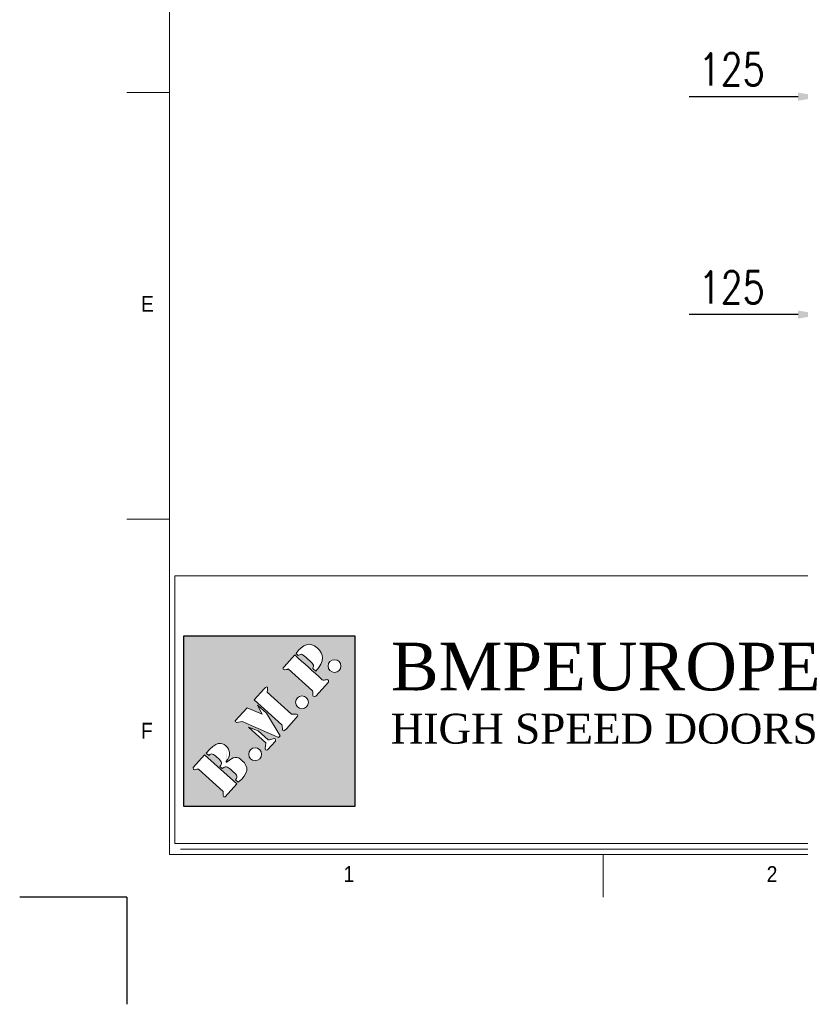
# Model space of a CAD drawing. Header units: millimetres. Extents: x 1545 to 17790, y 764 to 5765.
# Tile 1 of 4: x 1545 to 3003, y 764 to 2603. Entities that reach past the tile are written whole.
import ezdxf

# ---------------------------------------------------------------- set-up
doc = ezdxf.new("R2010")
doc.units = ezdxf.units.MM
doc.header["$LTSCALE"] = 50
doc.header["$PDSIZE"] = -1
doc.layers.add('FORMAT', color=7, linetype='Continuous')
doc.layers.add('Livello 1', color=7, linetype='Continuous')
doc.styles.add('NYIP', font='romans.shx', dxfattribs={"width": 0.8})
doc.styles.add('SLDTEXTSTYLE0', font='GOTHIC.TTF', dxfattribs={"width": 0.913})
doc.styles.get("Standard").update_dxf_attribs({"font": 'GOTHIC.TTF'})
doc.dimstyles.new('STANDARD35', dxfattribs={"dimscale": 35, "dimtxt": 2, "dimasz": 1.5, "dimexe": 1, "dimexo": 1, "dimgap": 0.7, "dimtad": 1, "dimdec": 0, "dimdsep": 46, "dimtxsty": 'NYIP', "dimcen": 0, "dimclrd": 1, "dimclre": 1, "dimclrt": 2, "dimadec": 0, "dimazin": 0, "dimtfac": 1, "dimtdec": 0, "dimtix": 1, "dimtmove": 0, "dimatfit": 3, "dimfxl": 0, "dimtvp": 1, "dimtolj": 1, "dimtzin": 0, "dimarcsym": 0})

# ---------------------------------------------------------------- blocks, each defined once
blk = doc.blocks.new('A$C7C9C4F3F')
at = {"color": 7, "lineweight": 5}
blk.add_line((0, 1765.8), (199.3, 1765.8), dxfattribs=at)
at = {"layer": 'FORMAT', "color": 7, "lineweight": 5}
for p, q in [((199.3, 11304.4), (199.3, 199.3)), ((0, 3758.8), (199.3, 3758.8)), ((199.3, 199.3), (16199.3, 199.3)), ((2224.2, 0), (2224.2, 199.3))]:
    blk.add_line(p, q, dxfattribs=at)
at = {"color": 7, "lineweight": 5, "char_height": 73.8, "attachment_point": 1, "style": 'SLDTEXTSTYLE0'}
for s, insert in [('E', (66.4, 2808)), ('1', (1011.8, 145.3)), ('2', (2988.2, 145.3))]:
    blk.add_mtext(s, dxfattribs=dict(at, insert=insert))
at = {"layer": 'FORMAT', "color": 7, "lineweight": 5, "insert": (66.4, 815), "char_height": 73.8, "attachment_point": 1, "style": 'SLDTEXTSTYLE0'}
blk.add_mtext('F', dxfattribs=at)
blk = doc.blocks.new('*D28')
at = {"color": 1, "lineweight": -2, "transparency": 16777216}
for p, q in [((3044, 1974.8), (3044, 2082)), ((3169, 1917), (3169, 2082)), ((2999, 2052), (2795.4, 2052)), ((3169, 2052), (3044, 2052)), ((3214, 2052), (3259, 2052))]:
    blk.add_line(p, q, dxfattribs=at)
at = {"color": 1, "transparency": 16777216}
for points in [[(2999, 2059.5), (2999, 2044.5), (3044, 2052)], [(3214, 2059.5), (3214, 2044.5), (3169, 2052)]]:
    blk.add_solid(points, dxfattribs=at)
at = {"layer": 'Defpoints', "color": 0, "transparency": 16777216}
for p in [(3044, 2052), (3044, 1944.8), (3169, 1887)]:
    blk.add_point(p, dxfattribs=at)
at = {"color": 2, "lineweight": 0, "transparency": 16777216, "insert": (2874.7, 2103), "char_height": 60, "attachment_point": 5, "style": 'NYIP'}
blk.add_mtext('\\A1;125', dxfattribs=at)
blk = doc.blocks.new('*D40')
at = {"color": 1, "lineweight": -2, "transparency": 16777216}
for p, q in [((3044, 2622.9), (3044, 2429.1)), ((3169, 2622.9), (3169, 2429.1)), ((2999, 2459.1), (2795.4, 2459.1)), ((3169, 2459.1), (3044, 2459.1)), ((3214, 2459.1), (3259, 2459.1))]:
    blk.add_line(p, q, dxfattribs=at)
at = {"color": 1, "transparency": 16777216}
for points in [[(2999, 2466.6), (2999, 2451.6), (3044, 2459.1)], [(3214, 2466.6), (3214, 2451.6), (3169, 2459.1)]]:
    blk.add_solid(points, dxfattribs=at)
at = {"layer": 'Defpoints', "color": 0, "transparency": 16777216}
for p in [(3044, 2652.9), (3169, 2652.9), (3044, 2459.1)]:
    blk.add_point(p, dxfattribs=at)
at = {"color": 2, "lineweight": 0, "transparency": 16777216, "insert": (2874.7, 2510.1), "char_height": 60, "attachment_point": 5, "style": 'NYIP'}
blk.add_mtext('\\A1;125', dxfattribs=at)

msp = doc.modelspace()

# ---------------------------------------------------------------- hatches: boundary and pattern name
at = {"true_color": 0x10733a}
h = msp.add_hatch(color=116, dxfattribs=at)
h.dxf.hatch_style = 1
h.paths.add_polyline_path([(1851.6, 1451.9), (1851.6, 1132.8), (2170.7, 1132.8), (2170.7, 1451.9)])
edge = h.paths.add_edge_path(flags=16)
edge.add_spline(control_points=[(1983, 1332.3), (1983, 1332.3), (2001, 1352.2), (2001, 1352.2), (2001, 1352.2), (2001, 1352.2), (2001, 1352.2), (2001, 1352.2)], knot_values=[0.142859, 0.142859, 0.142859, 0.142859, 0.285714, 0.285714, 0.285714, 0.285714, 0.285716, 0.285716, 0.285716, 0.285716], degree=3, periodic=0)
edge.add_spline(control_points=[(2001, 1352.2), (2011.8, 1364.3), (2006.5, 1348.2), (2007.3, 1346.5), (2007.3, 1346.5), (2007.3, 1346.5), (2007.3, 1346.5), (2007.3, 1346.5)], knot_values=[0.285716, 0.285716, 0.285716, 0.285716, 0.428571, 0.428571, 0.428571, 0.428571, 0.428573, 0.428573, 0.428573, 0.428573], degree=3, periodic=0)
edge.add_spline(control_points=[(2007.3, 1346.5), (2007.3, 1346.5), (2052.5, 1305.8), (2052.5, 1305.8), (2052.5, 1305.8), (2052.5, 1305.8), (2052.5, 1305.8), (2052.5, 1305.8)], knot_values=[0.428573, 0.428573, 0.428573, 0.428573, 0.571429, 0.571429, 0.571429, 0.571429, 0.57143, 0.57143, 0.57143, 0.57143], degree=3, periodic=0)
edge.add_spline(control_points=[(2052.5, 1305.8), (2056.3, 1304.7), (2070.3, 1308.4), (2061.5, 1298.6), (2061.5, 1298.6), (2061.5, 1298.6), (2061.5, 1298.6), (2061.5, 1298.6)], knot_values=[0.57143, 0.57143, 0.57143, 0.57143, 0.714286, 0.714286, 0.714286, 0.714286, 0.714287, 0.714287, 0.714287, 0.714287], degree=3, periodic=0)
edge.add_spline(control_points=[(2061.5, 1298.6), (2061.5, 1298.6), (2043.1, 1278.2), (2043.1, 1278.2), (2043.1, 1278.2), (2032.5, 1266.5), (2036.9, 1283.8), (2034.6, 1285.8)], knot_values=[0.714287, 0.714287, 0.714287, 0.714287, 0.857143, 0.857143, 0.857143, 0.857143, 1, 1, 1, 1], degree=3, periodic=0)
edge.add_spline(control_points=[(2034.6, 1285.8), (2034.6, 1285.8), (2021.7, 1297.5), (2008.8, 1309.1)], knot_values=[0, 0, 0, 0, 0.071429, 0.071429, 0.071429, 0.071429], degree=3, periodic=0)
edge.add_spline(control_points=[(2008.8, 1309.1), (1995.9, 1320.7), (1983, 1332.3), (1983, 1332.3), (1983, 1332.3), (1983, 1332.3), (1983, 1332.3), (1983, 1332.3)], knot_values=[0.071429, 0.071429, 0.071429, 0.071429, 0.142857, 0.142857, 0.142857, 0.142857, 0.142859, 0.142859, 0.142859, 0.142859], degree=3, periodic=0)
edge = h.paths.add_edge_path(flags=16)
edge.add_spline(control_points=[(1969.6, 1317.4), (1969.6, 1317.4), (1997.9, 1305.6), (1997.9, 1305.6), (1997.9, 1305.6), (1997.9, 1305.6), (1997.9, 1305.6), (1997.9, 1305.6)], knot_values=[0.444446, 0.444446, 0.444446, 0.444446, 0.555556, 0.555556, 0.555556, 0.555556, 0.555557, 0.555557, 0.555557, 0.555557], degree=3, periodic=0)
edge.add_spline(control_points=[(1997.9, 1305.6), (1997.9, 1305.6), (1989.3, 1322.3), (1989.3, 1322.3), (1989.3, 1322.3), (1989.3, 1322.3), (1989.3, 1322.3), (1989.3, 1322.3)], knot_values=[0.555557, 0.555557, 0.555557, 0.555557, 0.666667, 0.666667, 0.666667, 0.666667, 0.666668, 0.666668, 0.666668, 0.666668], degree=3, periodic=0)
edge.add_spline(control_points=[(1989.3, 1322.3), (1989.3, 1322.3), (2006, 1307.2), (2006, 1307.2), (2006, 1307.2), (2006, 1307.2), (2006, 1307.2), (2006, 1307.2)], knot_values=[0.666668, 0.666668, 0.666668, 0.666668, 0.777778, 0.777778, 0.777778, 0.777778, 0.777779, 0.777779, 0.777779, 0.777779], degree=3, periodic=0)
edge.add_spline(control_points=[(2006, 1307.2), (2006, 1307.2), (2031.4, 1265.2), (2031.4, 1265.2), (2031.4, 1265.2), (2031.4, 1265.2), (2031.4, 1265.2), (2031.4, 1265.2)], knot_values=[0.777779, 0.777779, 0.777779, 0.777779, 0.888889, 0.888889, 0.888889, 0.888889, 0.88889, 0.88889, 0.88889, 0.88889], degree=3, periodic=0)
edge.add_spline(control_points=[(2031.4, 1265.2), (2031.4, 1265.2), (2028.5, 1262), (2028.5, 1262)], knot_values=[0.88889, 0.88889, 0.88889, 0.88889, 1, 1, 1, 1], degree=3, periodic=0)
edge.add_spline(control_points=[(2028.5, 1262), (2006.1, 1271.8), (1982.9, 1282), (1960.5, 1291.8), (1960.5, 1291.8), (1960.5, 1291.8), (1960.5, 1291.8), (1960.5, 1291.8)], knot_values=[0, 0, 0, 0, 0.111111, 0.111111, 0.111111, 0.111111, 0.111112, 0.111112, 0.111112, 0.111112], degree=3, periodic=0)
edge.add_spline(control_points=[(1960.5, 1291.8), (1955.9, 1291.8), (1951.2, 1288.2), (1947.7, 1291), (1947.7, 1291), (1947.7, 1291), (1947.7, 1291), (1947.7, 1291)], knot_values=[0.111112, 0.111112, 0.111112, 0.111112, 0.222222, 0.222222, 0.222222, 0.222222, 0.222223, 0.222223, 0.222223, 0.222223], degree=3, periodic=0)
edge.add_spline(control_points=[(1947.6, 1293), (1947.6, 1293), (1969.6, 1317.4), (1969.6, 1317.4), (1969.6, 1317.4), (1969.6, 1317.4), (1969.6, 1317.4), (1969.6, 1317.4)], knot_values=[0.333334, 0.333334, 0.333334, 0.333334, 0.444444, 0.444444, 0.444444, 0.444444, 0.444446, 0.444446, 0.444446, 0.444446], degree=3, periodic=0)
edge = h.paths.add_edge_path(flags=16)
edge.add_spline(control_points=[(2046.4, 1390), (2041.9, 1387.6), (2032.8, 1387.6), (2038.7, 1394.1), (2038.7, 1394.1), (2038.7, 1394.1), (2038.7, 1394.1), (2038.7, 1394.1)], knot_values=[0.285716, 0.285716, 0.285716, 0.285716, 0.428571, 0.428571, 0.428571, 0.428571, 0.428573, 0.428573, 0.428573, 0.428573], degree=3, periodic=0)
edge.add_spline(control_points=[(2038.7, 1394.1), (2038.7, 1394.1), (2058.6, 1416.3), (2058.6, 1416.3), (2058.6, 1416.3), (2058.6, 1416.3), (2058.6, 1416.3), (2058.6, 1416.3)], knot_values=[0.428573, 0.428573, 0.428573, 0.428573, 0.571429, 0.571429, 0.571429, 0.571429, 0.57143, 0.57143, 0.57143, 0.57143], degree=3, periodic=0)
edge.add_spline(control_points=[(2058.6, 1416.3), (2076, 1400.6), (2092.8, 1385.5), (2110.2, 1369.8), (2110.2, 1369.8), (2110.2, 1369.8), (2110.2, 1369.8), (2110.2, 1369.8)], knot_values=[0.57143, 0.57143, 0.57143, 0.57143, 0.714286, 0.714286, 0.714286, 0.714286, 0.714287, 0.714287, 0.714287, 0.714287], degree=3, periodic=0)
edge.add_spline(control_points=[(2110.2, 1369.8), (2113.3, 1367), (2122.6, 1374.4), (2121.8, 1365.6), (2121.8, 1365.6), (2121.8, 1365.6), (2121.8, 1365.6), (2121.8, 1365.6)], knot_values=[0.714287, 0.714287, 0.714287, 0.714287, 0.857143, 0.857143, 0.857143, 0.857143, 0.857144, 0.857144, 0.857144, 0.857144], degree=3, periodic=0)
edge.add_spline(control_points=[(2121.8, 1365.6), (2121.8, 1365.6), (2097.8, 1338.9), (2097.8, 1338.9)], knot_values=[0.857144, 0.857144, 0.857144, 0.857144, 1, 1, 1, 1], degree=3, periodic=0)
edge.add_spline(control_points=[(2097.8, 1338.9), (2088.4, 1336.1), (2094.7, 1346.5), (2091.7, 1349.2), (2091.7, 1349.2), (2091.7, 1349.2), (2091.7, 1349.2), (2091.7, 1349.2)], knot_values=[0, 0, 0, 0, 0.142857, 0.142857, 0.142857, 0.142857, 0.142859, 0.142859, 0.142859, 0.142859], degree=3, periodic=0)
edge.add_spline(control_points=[(2091.7, 1349.2), (2091.7, 1349.2), (2046.4, 1390), (2046.4, 1390), (2046.4, 1390), (2046.4, 1390), (2046.4, 1390), (2046.4, 1390)], knot_values=[0.142859, 0.142859, 0.142859, 0.142859, 0.285714, 0.285714, 0.285714, 0.285714, 0.285716, 0.285716, 0.285716, 0.285716], degree=3, periodic=0)
edge = h.paths.add_edge_path(flags=16)
edge.add_spline(control_points=[(1972.1, 1281.4), (1972.1, 1281.4), (1990.5, 1274.3), (1990.5, 1274.3), (1990.5, 1274.3), (1990.5, 1274.3), (1990.5, 1274.3), (1990.5, 1274.3)], knot_values=[0.333335, 0.333335, 0.333335, 0.333335, 0.5, 0.5, 0.5, 0.5, 0.500002, 0.500002, 0.500002, 0.500002], degree=3, periodic=0)
edge.add_spline(control_points=[(1990.5, 1274.3), (1990.5, 1274.3), (2009.1, 1257.6), (2009.1, 1257.6), (2009.1, 1257.6), (2009.1, 1257.6), (2009.1, 1257.6), (2009.1, 1257.6)], knot_values=[0.500002, 0.500002, 0.500002, 0.500002, 0.666667, 0.666667, 0.666667, 0.666667, 0.666668, 0.666668, 0.666668, 0.666668], degree=3, periodic=0)
edge.add_spline(control_points=[(2009.1, 1257.6), (2014.4, 1256.6), (2024.4, 1264.7), (2022.5, 1255.3), (2022.5, 1255.3), (2022.5, 1255.3), (2022.5, 1255.3), (2022.5, 1255.3)], knot_values=[0.666668, 0.666668, 0.666668, 0.666668, 0.833333, 0.833333, 0.833333, 0.833333, 0.833335, 0.833335, 0.833335, 0.833335], degree=3, periodic=0)
edge.add_spline(control_points=[(2022.5, 1255.3), (2022.5, 1255.3), (2008, 1239.2), (2008, 1239.2)], knot_values=[0.833335, 0.833335, 0.833335, 0.833335, 1, 1, 1, 1], degree=3, periodic=0)
edge.add_spline(control_points=[(2008, 1239.2), (1999.6, 1235.3), (2005.4, 1248.1), (2004.4, 1252.3), (2004.4, 1252.3), (2004.4, 1252.3), (2004.4, 1252.3), (2004.4, 1252.3)], knot_values=[0, 0, 0, 0, 0.166667, 0.166667, 0.166667, 0.166667, 0.166668, 0.166668, 0.166668, 0.166668], degree=3, periodic=0)
edge.add_spline(control_points=[(2004.4, 1252.3), (2004.4, 1252.3), (1972.1, 1281.4), (1972.1, 1281.4), (1972.1, 1281.4), (1972.1, 1281.4), (1972.1, 1281.4), (1972.1, 1281.4)], knot_values=[0.166668, 0.166668, 0.166668, 0.166668, 0.333333, 0.333333, 0.333333, 0.333333, 0.333335, 0.333335, 0.333335, 0.333335], degree=3, periodic=0)
edge = h.paths.add_edge_path(flags=16)
edge.add_spline(control_points=[(2061.1, 1419), (2074, 1436.2), (2086.7, 1441.8), (2100.6, 1429.3), (2100.6, 1429.3), (2113.1, 1418), (2115.4, 1405), (2097.8, 1385.9)], knot_values=[0.666668, 0.666668, 0.666668, 0.666668, 0.833333, 0.833333, 0.833333, 0.833333, 1, 1, 1, 1], degree=3, periodic=0)
edge.add_spline(control_points=[(2097.8, 1385.9), (2097.8, 1385.9), (2096.5, 1387.1), (2095.2, 1388.3)], knot_values=[0, 0, 0, 0, 0.083333, 0.083333, 0.083333, 0.083333], degree=3, periodic=0)
edge.add_spline(control_points=[(2095.2, 1388.3), (2093.9, 1389.4), (2092.6, 1390.6), (2092.6, 1390.6), (2092.6, 1390.6), (2092.6, 1390.6), (2092.6, 1390.6), (2092.6, 1390.6)], knot_values=[0.083333, 0.083333, 0.083333, 0.083333, 0.166667, 0.166667, 0.166667, 0.166667, 0.166668, 0.166668, 0.166668, 0.166668], degree=3, periodic=0)
edge.add_spline(control_points=[(2092.6, 1390.6), (2095, 1397.9), (2093.7, 1399.1), (2083.2, 1408.5), (2083.2, 1408.5), (2083.2, 1408.5), (2083.2, 1408.5), (2083.2, 1408.5)], knot_values=[0.166668, 0.166668, 0.166668, 0.166668, 0.333333, 0.333333, 0.333333, 0.333333, 0.333335, 0.333335, 0.333335, 0.333335], degree=3, periodic=0)
edge.add_spline(control_points=[(2083.2, 1408.5), (2072.5, 1418.2), (2071.3, 1419.2), (2065.2, 1415.3), (2065.2, 1415.3), (2065.2, 1415.3), (2065.2, 1415.3), (2065.2, 1415.3)], knot_values=[0.333335, 0.333335, 0.333335, 0.333335, 0.5, 0.5, 0.5, 0.5, 0.500002, 0.500002, 0.500002, 0.500002], degree=3, periodic=0)
edge.add_spline(control_points=[(2065.2, 1415.3), (2065.2, 1415.3), (2061.1, 1419), (2061.1, 1419), (2061.1, 1419), (2061.1, 1419), (2061.1, 1419), (2061.1, 1419)], knot_values=[0.500002, 0.500002, 0.500002, 0.500002, 0.666667, 0.666667, 0.666667, 0.666667, 0.666668, 0.666668, 0.666668, 0.666668], degree=3, periodic=0)
edge = h.paths.add_edge_path(flags=16)
edge.add_spline(control_points=[(2072.2, 1315.8), (2065.6, 1315.8), (2060.3, 1321.1), (2060.3, 1327.7), (2060.3, 1327.7), (2060.3, 1334.3), (2065.6, 1339.7), (2072.2, 1339.7)], knot_values=[0.500003, 0.500003, 0.500003, 0.500003, 0.75, 0.75, 0.75, 0.75, 1, 1, 1, 1], degree=3, periodic=0)
edge.add_spline(control_points=[(2072.2, 1339.7), (2078.8, 1339.7), (2084.2, 1334.3), (2084.2, 1327.7), (2084.2, 1327.7), (2084.2, 1327.7), (2084.2, 1327.7), (2084.2, 1327.7)], knot_values=[0, 0, 0, 0, 0.25, 0.25, 0.25, 0.25, 0.250003, 0.250003, 0.250003, 0.250003], degree=3, periodic=0)
edge.add_spline(control_points=[(2084.2, 1327.7), (2084.2, 1321.1), (2078.8, 1315.8), (2072.2, 1315.8), (2072.2, 1315.8), (2072.2, 1315.8), (2072.2, 1315.8), (2072.2, 1315.8)], knot_values=[0.250003, 0.250003, 0.250003, 0.250003, 0.5, 0.5, 0.5, 0.5, 0.500003, 0.500003, 0.500003, 0.500003], degree=3, periodic=0)
edge = h.paths.add_edge_path(flags=16)
edge.add_spline(control_points=[(1930.8, 1217.8), (1930.8, 1217.8), (1930.8, 1217.8), (1930.8, 1217.8), (1930.8, 1217.8), (1939.4, 1227.9), (1939, 1238.7), (1929.8, 1246.6)], knot_values=[0.666668, 0.666668, 0.666668, 0.666668, 0.666668, 0.666668, 0.666668, 0.666668, 0.750001, 0.750001, 0.750001, 0.750001], degree=3, periodic=0)
edge.add_spline(control_points=[(1932.5, 1216.2), (1943.9, 1226.4), (1951, 1227.5), (1960.1, 1219.3), (1960.1, 1219.3), (1973.8, 1207), (1972.5, 1194.3), (1953.2, 1178.3)], knot_values=[0.833334, 0.833334, 0.833334, 0.833334, 0.916667, 0.916667, 0.916667, 0.916667, 1, 1, 1, 1], degree=3, periodic=0)
edge.add_spline(control_points=[(1953.2, 1178.3), (1953.2, 1178.3), (1951.9, 1179.5), (1950.7, 1180.6)], knot_values=[0, 0, 0, 0, 0.041667, 0.041667, 0.041667, 0.041667], degree=3, periodic=0)
edge.add_spline(control_points=[(1950.7, 1180.6), (1949.4, 1181.8), (1948.1, 1182.9), (1948.1, 1182.9), (1948.1, 1182.9), (1948.1, 1182.9), (1948.1, 1182.9), (1948.1, 1182.9)], knot_values=[0.041667, 0.041667, 0.041667, 0.041667, 0.083333, 0.083333, 0.083333, 0.083333, 0.083334, 0.083334, 0.083334, 0.083334], degree=3, periodic=0)
edge.add_spline(control_points=[(1948.1, 1182.9), (1954.4, 1190.2), (1949.2, 1192.9), (1941.5, 1199.8), (1941.5, 1199.8), (1941.5, 1199.8), (1941.5, 1199.8), (1941.5, 1199.8)], knot_values=[0.083334, 0.083334, 0.083334, 0.083334, 0.166667, 0.166667, 0.166667, 0.166667, 0.166667, 0.166667, 0.166667, 0.166667], degree=3, periodic=0)
edge.add_spline(control_points=[(1941.5, 1199.8), (1935.1, 1205.5), (1931.1, 1211), (1923.2, 1204.2), (1923.2, 1204.2), (1923.2, 1204.2), (1923.2, 1204.2), (1923.2, 1204.2)], knot_values=[0.166667, 0.166667, 0.166667, 0.166667, 0.25, 0.25, 0.25, 0.25, 0.250001, 0.250001, 0.250001, 0.250001], degree=3, periodic=0)
edge.add_spline(control_points=[(1923.2, 1204.2), (1923.2, 1204.2), (1918.9, 1208.1), (1918.9, 1208.1), (1918.9, 1208.1), (1918.9, 1208.1), (1918.9, 1208.1), (1918.9, 1208.1)], knot_values=[0.250001, 0.250001, 0.250001, 0.250001, 0.333333, 0.333333, 0.333333, 0.333333, 0.333334, 0.333334, 0.333334, 0.333334], degree=3, periodic=0)
edge.add_spline(control_points=[(1918.9, 1208.1), (1924.9, 1214.7), (1920.7, 1218.5), (1913.4, 1225.1), (1913.4, 1225.1), (1913.4, 1225.1), (1913.4, 1225.1), (1913.4, 1225.1)], knot_values=[0.333334, 0.333334, 0.333334, 0.333334, 0.416667, 0.416667, 0.416667, 0.416667, 0.416668, 0.416668, 0.416668, 0.416668], degree=3, periodic=0)
edge.add_spline(control_points=[(1913.4, 1225.1), (1906.4, 1231.3), (1903.7, 1233.9), (1897.9, 1228.2), (1897.9, 1228.2), (1897.9, 1228.2), (1897.9, 1228.2), (1897.9, 1228.2)], knot_values=[0.416668, 0.416668, 0.416668, 0.416668, 0.5, 0.5, 0.5, 0.5, 0.500001, 0.500001, 0.500001, 0.500001], degree=3, periodic=0)
edge.add_spline(control_points=[(1897.9, 1228.2), (1897.9, 1228.2), (1893.1, 1232.5), (1893.1, 1232.5), (1893.1, 1232.5), (1893.1, 1232.5), (1893.1, 1232.5), (1893.1, 1232.5)], knot_values=[0.500001, 0.500001, 0.500001, 0.500001, 0.583333, 0.583333, 0.583333, 0.583333, 0.583334, 0.583334, 0.583334, 0.583334], degree=3, periodic=0)
edge.add_spline(control_points=[(1893.1, 1232.5), (1912.3, 1255.5), (1922.4, 1253), (1929.8, 1246.6), (1929.8, 1246.6), (1929.8, 1246.6), (1929.8, 1246.6), (1929.8, 1246.6)], knot_values=[0.583334, 0.583334, 0.583334, 0.583334, 0.666667, 0.666667, 0.666667, 0.666667, 0.666667, 0.666667, 0.666667, 0.666667], degree=3, periodic=0)
edge = h.paths.add_edge_path(flags=16)
edge.add_spline(control_points=[(1984.7, 1242.7), (1991.3, 1242.7), (1996.7, 1237.4), (1996.7, 1230.8), (1996.7, 1230.8), (1996.7, 1230.8), (1996.7, 1230.8), (1996.7, 1230.8)], knot_values=[0, 0, 0, 0, 0.25, 0.25, 0.25, 0.25, 0.250003, 0.250003, 0.250003, 0.250003], degree=3, periodic=0)
edge.add_spline(control_points=[(1996.7, 1230.8), (1996.7, 1224.2), (1991.3, 1218.8), (1984.7, 1218.8), (1984.7, 1218.8), (1984.7, 1218.8), (1984.7, 1218.8), (1984.7, 1218.8)], knot_values=[0.250003, 0.250003, 0.250003, 0.250003, 0.5, 0.5, 0.5, 0.5, 0.500003, 0.500003, 0.500003, 0.500003], degree=3, periodic=0)
edge.add_spline(control_points=[(1984.7, 1218.8), (1978.1, 1218.8), (1972.8, 1224.2), (1972.8, 1230.8), (1972.8, 1230.8), (1972.8, 1237.4), (1978.1, 1242.7), (1984.7, 1242.7)], knot_values=[0.500003, 0.500003, 0.500003, 0.500003, 0.75, 0.75, 0.75, 0.75, 1, 1, 1, 1], degree=3, periodic=0)
edge = h.paths.add_edge_path(flags=16)
edge.add_spline(control_points=[(1890.4, 1229.5), (1890.4, 1229.5), (1950.5, 1175.4), (1950.5, 1175.4), (1950.5, 1175.4), (1950.5, 1175.4), (1950.5, 1175.4), (1950.5, 1175.4)], knot_values=[0.666668, 0.666668, 0.666668, 0.666668, 0.833333, 0.833333, 0.833333, 0.833333, 0.833335, 0.833335, 0.833335, 0.833335], degree=3, periodic=0)
edge.add_spline(control_points=[(1950.5, 1175.4), (1950.5, 1175.4), (1928.6, 1151), (1928.6, 1151)], knot_values=[0.833335, 0.833335, 0.833335, 0.833335, 1, 1, 1, 1], degree=3, periodic=0)
edge.add_spline(control_points=[(1928.6, 1151), (1923.7, 1149.6), (1924.6, 1156.8), (1925.2, 1160.9), (1925.2, 1160.9), (1925.2, 1160.9), (1925.2, 1160.9), (1925.2, 1160.9)], knot_values=[0, 0, 0, 0, 0.166667, 0.166667, 0.166667, 0.166667, 0.166668, 0.166668, 0.166668, 0.166668], degree=3, periodic=0)
edge.add_spline(control_points=[(1925.2, 1160.9), (1925.2, 1160.9), (1878.6, 1202.8), (1878.6, 1202.8), (1878.6, 1202.8), (1878.6, 1202.8), (1878.6, 1202.8), (1878.6, 1202.8)], knot_values=[0.166668, 0.166668, 0.166668, 0.166668, 0.333333, 0.333333, 0.333333, 0.333333, 0.333335, 0.333335, 0.333335, 0.333335], degree=3, periodic=0)
edge.add_spline(control_points=[(1878.6, 1202.8), (1875.7, 1203.5), (1867.2, 1198.4), (1869.2, 1205.9), (1869.2, 1205.9), (1869.2, 1205.9), (1869.2, 1205.9), (1869.2, 1205.9)], knot_values=[0.333335, 0.333335, 0.333335, 0.333335, 0.5, 0.5, 0.5, 0.5, 0.500002, 0.500002, 0.500002, 0.500002], degree=3, periodic=0)
edge.add_spline(control_points=[(1869.2, 1205.9), (1869.2, 1205.9), (1890.4, 1229.5), (1890.4, 1229.5), (1890.4, 1229.5), (1890.4, 1229.5), (1890.4, 1229.5), (1890.4, 1229.5)], knot_values=[0.500002, 0.500002, 0.500002, 0.500002, 0.666667, 0.666667, 0.666667, 0.666667, 0.666668, 0.666668, 0.666668, 0.666668], degree=3, periodic=0)
edge = h.paths.add_edge_path(flags=16)
edge.add_spline(control_points=[(2133, 1383.4), (2126.4, 1383.4), (2121, 1388.7), (2121, 1395.3), (2121, 1395.3), (2121, 1401.9), (2126.4, 1407.3), (2133, 1407.3)], knot_values=[0.500003, 0.500003, 0.500003, 0.500003, 0.75, 0.75, 0.75, 0.75, 1, 1, 1, 1], degree=3, periodic=0)
edge.add_spline(control_points=[(2133, 1407.3), (2139.6, 1407.3), (2144.9, 1401.9), (2144.9, 1395.3), (2144.9, 1395.3), (2144.9, 1395.3), (2144.9, 1395.3), (2144.9, 1395.3)], knot_values=[0, 0, 0, 0, 0.25, 0.25, 0.25, 0.25, 0.250003, 0.250003, 0.250003, 0.250003], degree=3, periodic=0)
edge.add_spline(control_points=[(2144.9, 1395.3), (2144.9, 1388.7), (2139.6, 1383.4), (2133, 1383.4), (2133, 1383.4), (2133, 1383.4), (2133, 1383.4), (2133, 1383.4)], knot_values=[0.250003, 0.250003, 0.250003, 0.250003, 0.5, 0.5, 0.5, 0.5, 0.500003, 0.500003, 0.500003, 0.500003], degree=3, periodic=0)

# ---------------------------------------------------------------- linework, layer by layer
at = {"lineweight": 5}
for p, q in [((1834.9, 1563.9), (3044.2, 1563.9)), ((1834.9, 1563.9), (1834.9, 1063.9)), ((1834.9, 1063.9), (3044.2, 1063.9)), ((1845.2, 1053.6), (3054.5, 1053.6))]:
    msp.add_line(p, q, dxfattribs=at)
at = {"color": 116, "true_color": 0x10733a}
for p, q in [((1851.6, 1451.9), (2170.7, 1451.9)), ((1851.6, 1132.8), (1851.6, 1451.9)), ((2170.7, 1451.9), (2170.7, 1132.8)), ((2170.7, 1132.8), (1851.6, 1132.8))]:
    msp.add_line(p, q, dxfattribs=at)
at = {"color": 2}
for q in [(1544.9, 963.5), (1744.9, 763.5)]:
    msp.add_line((1744.9, 963.5), q, dxfattribs=at)
at = {"layer": 'Livello 1', "color": 116, "lineweight": 5, "true_color": 0x10733a}
for points, knots in [([(2097.8, 1385.9), (2097.8, 1385.9), (2092.6, 1390.6), (2092.6, 1390.6), (2092.6, 1390.6), (2095, 1397.9), (2093.7, 1399.1), (2083.2, 1408.5), (2083.2, 1408.5), (2072.5, 1418.2), (2071.3, 1419.2), (2065.2, 1415.3), (2065.2, 1415.3), (2065.2, 1415.3), (2061.1, 1419), (2061.1, 1419), (2061.1, 1419), (2074, 1436.2), (2086.7, 1441.8), (2100.6, 1429.3), (2100.6, 1429.3), (2113.1, 1418), (2115.4, 1405), (2097.8, 1385.9)], [0, 0, 0, 0, 0.166667, 0.166667, 0.166667, 0.166667, 0.333333, 0.333333, 0.333333, 0.333333, 0.5, 0.5, 0.5, 0.5, 0.666667, 0.666667, 0.666667, 0.666667, 0.833333, 0.833333, 0.833333, 0.833333, 1, 1, 1, 1]), ([(2097.8, 1338.9), (2088.4, 1336.1), (2094.7, 1346.5), (2091.7, 1349.2), (2091.7, 1349.2), (2091.7, 1349.2), (2046.4, 1390), (2046.4, 1390), (2046.4, 1390), (2041.9, 1387.6), (2032.8, 1387.6), (2038.7, 1394.1), (2038.7, 1394.1), (2038.7, 1394.1), (2058.6, 1416.3), (2058.6, 1416.3), (2058.6, 1416.3), (2076, 1400.6), (2092.8, 1385.5), (2110.2, 1369.8), (2110.2, 1369.8), (2113.3, 1367), (2122.6, 1374.4), (2121.8, 1365.6), (2121.8, 1365.6), (2121.8, 1365.6), (2097.8, 1338.9), (2097.8, 1338.9)], [0, 0, 0, 0, 0.142857, 0.142857, 0.142857, 0.142857, 0.285714, 0.285714, 0.285714, 0.285714, 0.428571, 0.428571, 0.428571, 0.428571, 0.571429, 0.571429, 0.571429, 0.571429, 0.714286, 0.714286, 0.714286, 0.714286, 0.857143, 0.857143, 0.857143, 0.857143, 1, 1, 1, 1]), ([(2133, 1407.3), (2139.6, 1407.3), (2144.9, 1401.9), (2144.9, 1395.3), (2144.9, 1395.3), (2144.9, 1388.7), (2139.6, 1383.4), (2133, 1383.4), (2133, 1383.4), (2126.4, 1383.4), (2121, 1388.7), (2121, 1395.3), (2121, 1395.3), (2121, 1401.9), (2126.4, 1407.3), (2133, 1407.3)], [0, 0, 0, 0, 0.25, 0.25, 0.25, 0.25, 0.5, 0.5, 0.5, 0.5, 0.75, 0.75, 0.75, 0.75, 1, 1, 1, 1]), ([(2034.6, 1285.8), (2034.6, 1285.8), (1983, 1332.3), (1983, 1332.3), (1983, 1332.3), (1983, 1332.3), (2001, 1352.2), (2001, 1352.2), (2001, 1352.2), (2011.8, 1364.3), (2006.5, 1348.2), (2007.3, 1346.5), (2007.3, 1346.5), (2007.3, 1346.5), (2052.5, 1305.8), (2052.5, 1305.8), (2052.5, 1305.8), (2056.3, 1304.7), (2070.3, 1308.4), (2061.5, 1298.6), (2061.5, 1298.6), (2061.5, 1298.6), (2043.1, 1278.2), (2043.1, 1278.2), (2043.1, 1278.2), (2032.5, 1266.5), (2036.9, 1283.8), (2034.6, 1285.8)], [0, 0, 0, 0, 0.142857, 0.142857, 0.142857, 0.142857, 0.285714, 0.285714, 0.285714, 0.285714, 0.428571, 0.428571, 0.428571, 0.428571, 0.571429, 0.571429, 0.571429, 0.571429, 0.714286, 0.714286, 0.714286, 0.714286, 0.857143, 0.857143, 0.857143, 0.857143, 1, 1, 1, 1]), ([(2072.2, 1339.7), (2078.8, 1339.7), (2084.2, 1334.3), (2084.2, 1327.7), (2084.2, 1327.7), (2084.2, 1321.1), (2078.8, 1315.8), (2072.2, 1315.8), (2072.2, 1315.8), (2065.6, 1315.8), (2060.3, 1321.1), (2060.3, 1327.7), (2060.3, 1327.7), (2060.3, 1334.3), (2065.6, 1339.7), (2072.2, 1339.7)], [0, 0, 0, 0, 0.25, 0.25, 0.25, 0.25, 0.5, 0.5, 0.5, 0.5, 0.75, 0.75, 0.75, 0.75, 1, 1, 1, 1]), ([(2028.5, 1262), (2006.1, 1271.8), (1982.9, 1282), (1960.5, 1291.8), (1960.5, 1291.8), (1955.9, 1291.8), (1951.2, 1288.2), (1947.7, 1291), (1947.7, 1291), (1947.7, 1291), (1947.6, 1293), (1947.6, 1293), (1947.6, 1293), (1947.6, 1293), (1969.6, 1317.4), (1969.6, 1317.4), (1969.6, 1317.4), (1969.6, 1317.4), (1997.9, 1305.6), (1997.9, 1305.6), (1997.9, 1305.6), (1997.9, 1305.6), (1989.3, 1322.3), (1989.3, 1322.3), (1989.3, 1322.3), (1989.3, 1322.3), (2006, 1307.2), (2006, 1307.2), (2006, 1307.2), (2006, 1307.2), (2031.4, 1265.2), (2031.4, 1265.2), (2031.4, 1265.2), (2031.4, 1265.2), (2028.5, 1262), (2028.5, 1262)], [0, 0, 0, 0, 0.111111, 0.111111, 0.111111, 0.111111, 0.222222, 0.222222, 0.222222, 0.222222, 0.333333, 0.333333, 0.333333, 0.333333, 0.444444, 0.444444, 0.444444, 0.444444, 0.555556, 0.555556, 0.555556, 0.555556, 0.666667, 0.666667, 0.666667, 0.666667, 0.777778, 0.777778, 0.777778, 0.777778, 0.888889, 0.888889, 0.888889, 0.888889, 1, 1, 1, 1]), ([(2008, 1239.2), (1999.6, 1235.3), (2005.4, 1248.1), (2004.4, 1252.3), (2004.4, 1252.3), (2004.4, 1252.3), (1972.1, 1281.4), (1972.1, 1281.4), (1972.1, 1281.4), (1972.1, 1281.4), (1990.5, 1274.3), (1990.5, 1274.3), (1990.5, 1274.3), (1990.5, 1274.3), (2009.1, 1257.6), (2009.1, 1257.6), (2009.1, 1257.6), (2014.4, 1256.6), (2024.4, 1264.7), (2022.5, 1255.3), (2022.5, 1255.3), (2022.5, 1255.3), (2008, 1239.2), (2008, 1239.2)], [0, 0, 0, 0, 0.166667, 0.166667, 0.166667, 0.166667, 0.333333, 0.333333, 0.333333, 0.333333, 0.5, 0.5, 0.5, 0.5, 0.666667, 0.666667, 0.666667, 0.666667, 0.833333, 0.833333, 0.833333, 0.833333, 1, 1, 1, 1]), ([(1953.2, 1178.3), (1953.2, 1178.3), (1948.1, 1182.9), (1948.1, 1182.9), (1948.1, 1182.9), (1954.4, 1190.2), (1949.2, 1192.9), (1941.5, 1199.8), (1941.5, 1199.8), (1935.1, 1205.5), (1931.1, 1211), (1923.2, 1204.2), (1923.2, 1204.2), (1923.2, 1204.2), (1918.9, 1208.1), (1918.9, 1208.1), (1918.9, 1208.1), (1924.9, 1214.7), (1920.7, 1218.5), (1913.4, 1225.1), (1913.4, 1225.1), (1906.4, 1231.3), (1903.7, 1233.9), (1897.9, 1228.2), (1897.9, 1228.2), (1897.9, 1228.2), (1893.1, 1232.5), (1893.1, 1232.5), (1893.1, 1232.5), (1912.3, 1255.5), (1922.4, 1253), (1929.8, 1246.6), (1929.8, 1246.6), (1939, 1238.7), (1939.4, 1227.9), (1930.8, 1217.8), (1930.8, 1217.8), (1929.8, 1216.2), (1931.4, 1215.2), (1932.5, 1216.2), (1932.5, 1216.2), (1943.9, 1226.4), (1951, 1227.5), (1960.1, 1219.3), (1960.1, 1219.3), (1973.8, 1207), (1972.5, 1194.3), (1953.2, 1178.3)], [0, 0, 0, 0, 0.083333, 0.083333, 0.083333, 0.083333, 0.166667, 0.166667, 0.166667, 0.166667, 0.25, 0.25, 0.25, 0.25, 0.333333, 0.333333, 0.333333, 0.333333, 0.416667, 0.416667, 0.416667, 0.416667, 0.5, 0.5, 0.5, 0.5, 0.583333, 0.583333, 0.583333, 0.583333, 0.666667, 0.666667, 0.666667, 0.666667, 0.75, 0.75, 0.75, 0.75, 0.833333, 0.833333, 0.833333, 0.833333, 0.916667, 0.916667, 0.916667, 0.916667, 1, 1, 1, 1]), ([(1984.7, 1242.7), (1991.3, 1242.7), (1996.7, 1237.4), (1996.7, 1230.8), (1996.7, 1230.8), (1996.7, 1224.2), (1991.3, 1218.8), (1984.7, 1218.8), (1984.7, 1218.8), (1978.1, 1218.8), (1972.8, 1224.2), (1972.8, 1230.8), (1972.8, 1230.8), (1972.8, 1237.4), (1978.1, 1242.7), (1984.7, 1242.7)], [0, 0, 0, 0, 0.25, 0.25, 0.25, 0.25, 0.5, 0.5, 0.5, 0.5, 0.75, 0.75, 0.75, 0.75, 1, 1, 1, 1]), ([(1928.6, 1151), (1923.7, 1149.6), (1924.6, 1156.8), (1925.2, 1160.9), (1925.2, 1160.9), (1925.2, 1160.9), (1878.6, 1202.8), (1878.6, 1202.8), (1878.6, 1202.8), (1875.7, 1203.5), (1867.2, 1198.4), (1869.2, 1205.9), (1869.2, 1205.9), (1869.2, 1205.9), (1890.4, 1229.5), (1890.4, 1229.5), (1890.4, 1229.5), (1890.4, 1229.5), (1950.5, 1175.4), (1950.5, 1175.4), (1950.5, 1175.4), (1950.5, 1175.4), (1928.6, 1151), (1928.6, 1151)], [0, 0, 0, 0, 0.166667, 0.166667, 0.166667, 0.166667, 0.333333, 0.333333, 0.333333, 0.333333, 0.5, 0.5, 0.5, 0.5, 0.666667, 0.666667, 0.666667, 0.666667, 0.833333, 0.833333, 0.833333, 0.833333, 1, 1, 1, 1])]:
    msp.add_open_spline(points, degree=3, knots=knots, dxfattribs=at)

# ---------------------------------------------------------------- block references
at = {"xscale": 0.4, "yscale": 0.4, "zscale": 0.4}
msp.add_blockref('A$C7C9C4F3F', (1744.9, 963.5), dxfattribs=at)

# ---------------------------------------------------------------- texts
at = {"color": 116, "true_color": 0x10733a, "attachment_point": 1}
for s, insert, char_height in [('{\\fTimes New Roman|b0|i0|c0|p18;BMPEUROPE}', (2238.2, 1439), 88.9), ('{\\fTimes New Roman|b0|i0|c0|p18;HIGH SPEED DOORS}', (2238.2, 1306.4), 55.88)]:
    msp.add_mtext_dynamic_manual_height_columns(s, width=2431.356, gutter_width=875, heights=[0], dxfattribs=dict(at, insert=insert, char_height=char_height))

# ---------------------------------------------------------------- dimensions: what is measured, and where the dimension line sits
at = {"color": 1, "lineweight": 0}
dim = msp.add_linear_dim(base=(3044, 2459.1), p1=(3169, 2652.9), p2=(3044, 2652.9), angle=180, dimstyle='STANDARD35', override={"dimscale": 30}, dxfattribs=at)
dim.commit()
dim.dimension.update_dxf_attribs({"geometry": '*D40', "text_midpoint": (2874.7, 2459.1), "dimtype": 160})
dim = msp.add_linear_dim(base=(3044, 2052), p1=(3169, 1887), p2=(3044, 1944.8), dimstyle='STANDARD35', override={"dimscale": 30}, dxfattribs=at)
dim.commit()
dim.dimension.update_dxf_attribs({"geometry": '*D28', "text_midpoint": (2874.7, 2052), "dimtype": 160})

doc.saveas('drawing.dxf')
